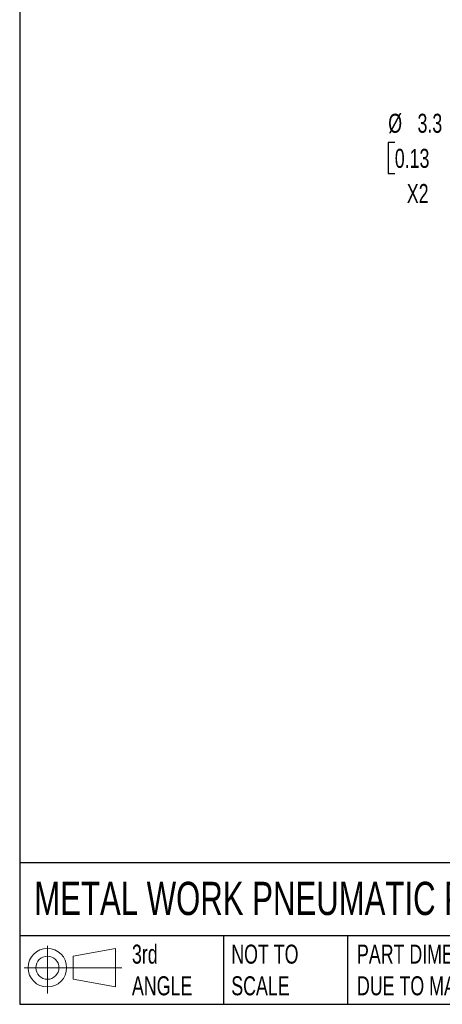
# Model space of a CAD drawing. Header units: millimetres. Extents: x 6 to 273, y 6 to 210.
# Tile 1 of 15: x 6 to 53, y 6 to 116. Entities that reach past the tile are written whole.
import ezdxf

# ---------------------------------------------------------------- set-up
doc = ezdxf.new("R2010")
doc.units = ezdxf.units.MM
doc.linetypes.add('SLD-Solid', pattern=[0])
doc.layers.add('DIMENSIONS', color=140, linetype='SLD-Solid', lineweight=25)
doc.layers.add('TEXT', color=140, linetype='SLD-Solid', lineweight=25)
doc.layers.add('SLD-DEFPOINTS', color=7, linetype='Continuous')
doc.styles.add('SLDTEXTSTYLE0', font='TXT', dxfattribs={"width": 0.7})
doc.dimstyles.new('SLDDIMSTYLE2', dxfattribs={"dimtxt": 2.158008, "dimasz": 3.302, "dimexe": 0, "dimexo": 0.0625, "dimgap": 0.539502, "dimtad": 0, "dimtih": 1, "dimtoh": 1, "dimdec": 1, "dimrnd": 1e-09, "dimzin": 12, "dimdsep": 46, "dimtxsty": 'SLDTEXTSTYLE0', "dimsah": 1, "dimcen": 0, "dimadec": 0, "dimazin": 3, "dimtfac": 1, "dimtdec": 1, "dimtofl": 0, "dimtmove": 0, "dimatfit": 3, "dimfxl": 0, "dimfrac": 2, "dimtolj": 1, "dimtzin": 12, "dimarcsym": 0})

# ---------------------------------------------------------------- blocks, each defined once
blk = doc.blocks.new('Block11')
at = {"color": 7, "linetype": 'SLD-Solid', "lineweight": 18}
for p, q in [((2.59, 5.31), (2.59, 0)), ((5.48, 4.17), (10.18, 5.03)), ((10.18, 5.03), (10.18, 0.73)), ((5.48, 1.6), (5.48, 4.17)), ((0, 2.88), (10.87, 2.88)), ((5.48, 1.6), (10.18, 0.73))]:
    blk.add_line(p, q, dxfattribs=at)
for radius in [2.15, 1.29]:
    blk.add_circle((2.59, 2.88), radius, dxfattribs=at)
blk = doc.blocks.new('Block12')
at = {"layer": 'SLD-DEFPOINTS'}
blk.add_blockref('Block11', (0, 0), dxfattribs=at)
blk = doc.blocks.new('_D_4')
at = {"layer": 'DIMENSIONS'}
for p, q in [((48.12, 102.36), (47.4, 102.36)), ((47.4, 102.36), (47.4, 98.93)), ((54.53, 102.36), (55.26, 102.36)), ((55.26, 102.36), (55.26, 98.93)), ((47.4, 98.93), (48.12, 98.93)), ((55.26, 98.93), (54.53, 98.93)), ((63.13, 99.23), (57.57, 99.23)), ((72.21, 83.5), (63.13, 99.23))]:
    blk.add_line(p, q, dxfattribs=at)
blk.add_solid([(72.21, 83.5), (71, 86.61), (70.12, 86.1)], dxfattribs=at)
at = {"layer": 'DIMENSIONS', "char_height": 2.117, "attachment_point": 1, "style": 'SLDTEXTSTYLE0'}
for s, insert in [('%%c', (47.39, 105.57)), ('3.3', (50.65, 105.57)), ('0.13', (48.12, 101.66)), ('X2', (49.46, 97.74))]:
    blk.add_mtext(s, dxfattribs=dict(at, insert=insert))

msp = doc.modelspace()

# ---------------------------------------------------------------- linework, layer by layer
at = {"layer": 'TEXT'}
for p, q in [((6.35, 209.55), (6.35, 6.35)), ((273.05, 22.13), (6.35, 22.13)), ((273.05, 13.97), (6.35, 13.97)), ((29.04, 13.97), (29.04, 6.35)), ((42.84, 13.97), (42.84, 6.35)), ((6.35, 6.35), (273.05, 6.35))]:
    msp.add_line(p, q, dxfattribs=at)

# ---------------------------------------------------------------- block references
at = {"layer": 'SLD-DEFPOINTS'}
msp.add_blockref('Block12', (6.84, 7.55), dxfattribs=at)

# ---------------------------------------------------------------- texts
at = {"layer": 'TEXT', "attachment_point": 1, "style": 'SLDTEXTSTYLE0'}
for s, insert, char_height in [('METAL WORK PNEUMATIC PUSH-TO-CONNECT FITTING', (7.97, 20), 3.7042), ('3rd^JANGLE', (18.85, 13), 2.117), ('NOT TO^JSCALE', (29.91, 13), 2.1167), ("PART DIMENSIONS MAY DIFFER SLIGHTLY ^JDUE TO MANUFACTURER'S VARIANCES", (43.91, 13), 2.1167)]:
    msp.add_mtext(s, dxfattribs=dict(at, insert=insert, char_height=char_height))

# ---------------------------------------------------------------- dimensions: what is measured, and where the dimension line sits
at = {"layer": 'DIMENSIONS'}
dim = msp.add_diameter_dim_2p(p1=(73.86, 80.64), p2=(72.21, 83.5), text='<>\\PX2', dimstyle='SLDDIMSTYLE2', dxfattribs=at)
dim.commit()
dim.dimension.update_dxf_attribs({"geometry": '_D_4', "text_midpoint": (51.33, 100.34), "dimtype": 163})

doc.saveas('drawing.dxf')
